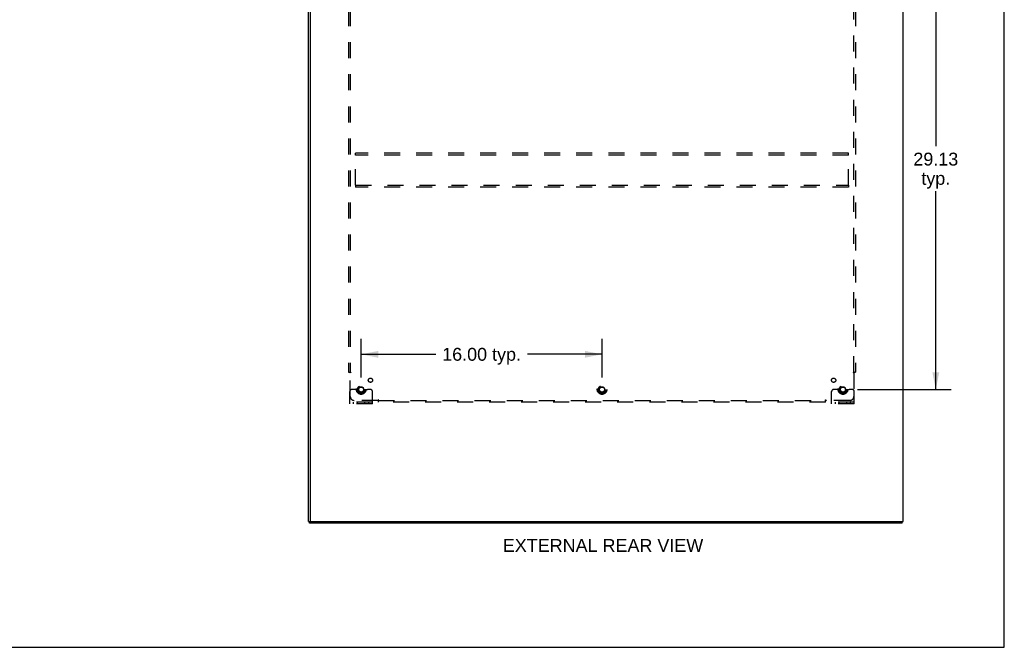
# Model space of a CAD drawing. Header units: inches. Extents: x 0 to 193, y 0 to 125.
# Tile 97 of 99: x 128 to 193, y 0 to 42. Entities that reach past the tile are written whole.
import ezdxf

# ---------------------------------------------------------------- set-up
doc = ezdxf.new("R2010")
doc.units = ezdxf.units.IN
doc.header["$LTSCALE"] = 10.63801
doc.header["$MEASUREMENT"] = 0
doc.linetypes.add('HIDDEN', pattern=[0.2, 0.1, -0.1])
doc.layers.get('0').update_dxf_attribs({"linetype": 'CONTINUOUS'})
for name, color, linetype in [('DEFAULT_2', 8, 'HIDDEN'), ('DIMENSIONS', 7, 'CONTINUOUS'), ('MAIN_ENCLOSURE_SUBPANEL', 7, 'CONTINUOUS')]:
    doc.layers.add(name, color=color, linetype=linetype)
doc.styles.get("Standard").update_dxf_attribs({"font": 'arial.ttf'})
doc.dimstyles.new('DIMSTYLE_1', dxfattribs={"dimtxt": 0.853316, "dimasz": 1.137755, "dimexe": 0.09, "dimexo": 0.07, "dimgap": 0.0375, "dimtad": 0, "dimtih": 1, "dimtoh": 1, "dimzin": 4, "dimdsep": 46, "dimtxsty": 'Standard', "dimblk": '_FILLED', "dimblk1": '_FILLED', "dimblk2": '_FILLED', "dimcen": 0.09, "dimazin": 1, "dimtfac": 1, "dimtdec": 3, "dimtofl": 0, "dimtmove": 0, "dimatfit": 3, "dimldrblk": '_FILLED', "dimfxl": 0, "dimtolj": 1, "dimtzin": 4, "dimarcsym": 0})

# ---------------------------------------------------------------- blocks, each defined once
blk = doc.blocks.new('_FILLED')
at = {"color": 0, "linetype": 'ByBlock'}
blk.add_solid([(0, 0), (-1, 0.2), (-1, -0.2)], dxfattribs=at)
blk = doc.blocks.new('*D5')
at = {"layer": 'DIMENSIONS', "color": 2, "linetype": 'Continuous'}
for p, q in [((150.702, 17.901), (150.702, 20.469)), ((166.702, 17.901), (166.702, 20.469)), ((150.702, 19.445), (155.659, 19.445)), ((166.702, 19.445), (161.744, 19.445))]:
    blk.add_line(p, q, dxfattribs=at)
at = {"layer": 'DIMENSIONS', "color": 2, "linetype": 'Continuous', "xscale": 1.137755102, "yscale": 1.137755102, "zscale": 1.137755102, "rotation": 180}
blk.add_blockref('_FILLED', (150.702, 19.445), dxfattribs=at)
at = {"layer": 'DIMENSIONS', "color": 2, "linetype": 'Continuous', "xscale": 1.137755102, "yscale": 1.137755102, "zscale": 1.137755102}
blk.add_blockref('_FILLED', (166.702, 19.445), dxfattribs=at)
at = {"layer": 'DIMENSIONS', "color": 2, "linetype": 'Continuous', "insert": (158.702, 19.872), "char_height": 0.8533, "width": 5.23092, "attachment_point": 2, "line_spacing_factor": 0.9}
blk.add_mtext('16.00 typ.', dxfattribs=at)
blk = doc.blocks.new('*D6')
at = {"layer": 'DIMENSIONS', "color": 2, "linetype": 'Continuous'}
for p, q in [((183.498, 46.23), (189.892, 46.23)), ((188.868, 46.23), (188.868, 33.255)), ((188.868, 17.105), (188.868, 30.268)), ((183.664, 17.105), (189.892, 17.105))]:
    blk.add_line(p, q, dxfattribs=at)
at = {"layer": 'DIMENSIONS', "color": 2, "linetype": 'Continuous', "xscale": 1.137755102, "yscale": 1.137755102, "zscale": 1.137755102}
for p, rotation in [((188.868, 46.23), 90), ((188.868, 17.105), 270)]:
    blk.add_blockref('_FILLED', p, dxfattribs=dict(at, rotation=rotation))
at = {"layer": 'DIMENSIONS', "color": 2, "linetype": 'Continuous', "insert": (188.868, 32.828), "char_height": 0.8533, "width": 2.98185, "attachment_point": 2, "line_spacing_factor": 0.9}
blk.add_mtext('29.13\\Ptyp.', dxfattribs=at)

msp = doc.modelspace()

# ---------------------------------------------------------------- linework, layer by layer
at = {"color": 7, "linetype": 'Continuous'}
for p, q in [((193.418, 0), (193.418, 125.153)), ((147.327, 80.042), (147.327, 8.417)), ((186.702, 8.355), (186.702, 80.105)), ((147.202, 8.355), (147.202, 45.873)), ((147.202, 8.355), (147.264, 8.355)), ((147.264, 8.23), (147.264, 8.355)), ((186.639, 8.23), (147.264, 8.23)), ((147.389, 8.355), (186.702, 8.355)), ((186.639, 8.23), (186.639, 8.355)), ((0, 0), (193.418, 0))]:
    msp.add_line(p, q, dxfattribs=at)
at = {"color": 3, "linetype": 'Continuous'}
for p, q in [((147.264, 8.355), (147.389, 8.355)), ((147.327, 8.417), (147.327, 8.355))]:
    msp.add_line(p, q, dxfattribs=at)
at = {"color": 7, "linetype": 'Continuous'}
msp.add_arc((147.389, 8.417), 0.0625, 180, 270, dxfattribs=at)
at = {"layer": 'DEFAULT_2', "color": 8, "linetype": 'HIDDEN'}
for p, q in [((183.077, 32.792), (150.327, 32.792)), ((150.327, 32.667), (150.327, 32.792)), ((183.077, 32.667), (183.077, 32.792)), ((183.077, 32.667), (150.327, 32.667)), ((150.327, 30.667), (150.327, 32.667)), ((183.077, 30.667), (183.077, 32.667)), ((150.327, 30.667), (183.077, 30.667)), ((150.327, 30.667), (150.327, 30.542)), ((183.077, 30.542), (150.327, 30.542)), ((183.077, 30.667), (183.077, 30.542)), ((150.166, 17.105), (150.077, 17.105)), ((150.287, 17.105), (150.166, 17.105)), ((150.527, 17.105), (150.287, 17.105)), ((150.877, 17.105), (151.116, 17.105)), ((151.237, 17.105), (151.116, 17.105)), ((151.327, 17.105), (151.237, 17.105)), ((182.166, 17.105), (182.077, 17.105)), ((182.287, 17.105), (182.166, 17.105)), ((182.527, 17.105), (182.287, 17.105)), ((182.877, 17.105), (183.116, 17.105)), ((183.237, 17.105), (183.116, 17.105)), ((183.327, 17.105), (183.237, 17.105)), ((149.952, 16.157), (149.952, 16.98)), ((151.452, 16.157), (151.452, 16.98)), ((181.952, 16.157), (181.952, 16.98)), ((183.452, 16.157), (183.452, 16.98)), ((151.452, 16.261), (149.952, 16.261)), ((151.452, 16.157), (149.952, 16.157)), ((150.199, 16.157), (150.199, 16.261)), ((150.455, 16.157), (150.455, 16.261)), ((150.949, 16.157), (150.949, 16.261)), ((151.205, 16.157), (151.205, 16.261)), ((183.452, 16.261), (181.952, 16.261)), ((183.452, 16.157), (181.952, 16.157)), ((182.199, 16.157), (182.199, 16.261)), ((182.455, 16.157), (182.455, 16.261)), ((182.949, 16.157), (182.949, 16.261)), ((183.205, 16.157), (183.205, 16.261))]:
    msp.add_line(p, q, dxfattribs=at)
for centre, radius in [((150.702, 17.105), 0.318), ((150.702, 17.105), 0.183), ((150.702, 17.105), 0.166), ((166.702, 17.105), 0.318), ((166.702, 17.105), 0.183), ((166.702, 17.105), 0.166), ((182.702, 17.105), 0.318), ((182.702, 17.105), 0.183), ((182.702, 17.105), 0.166)]:
    msp.add_circle(centre, radius, dxfattribs=at)
for centre, radius, start, end in [((150.077, 16.98), 0.125, 90, 180), ((150.702, 17.105), 0.175, 180, 360), ((151.327, 16.98), 0.125, 0, 90), ((182.077, 16.98), 0.125, 90, 180), ((182.702, 17.105), 0.175, 180, 360), ((183.327, 16.98), 0.125, 0, 90)]:
    msp.add_arc(centre, radius, start, end, dxfattribs=at)
at = {"layer": 'MAIN_ENCLOSURE_SUBPANEL', "color": 8, "linetype": 'HIDDEN'}
for p, q in [((149.858, 74.199), (149.858, 18.261)), ((149.983, 74.199), (149.983, 18.261)), ((183.42, 18.261), (183.42, 74.199)), ((183.545, 74.199), (183.545, 18.261)), ((149.858, 18.261), (150.024, 18.261)), ((149.964, 18.244), (149.97, 18.238)), ((149.983, 16.636), (149.983, 18.226)), ((183.379, 18.261), (183.545, 18.261)), ((183.42, 18.226), (183.42, 16.636)), ((151.822, 16.386), (150.233, 16.386)), ((151.858, 16.261), (151.858, 16.427)), ((151.858, 16.386), (181.545, 16.386)), ((181.545, 16.261), (181.545, 16.427)), ((181.562, 16.367), (181.569, 16.374)), ((183.17, 16.386), (181.581, 16.386)), ((181.545, 16.261), (151.858, 16.261))]:
    msp.add_line(p, q, dxfattribs=at)
for points in [[(149.944, 18.261), (149.946, 18.259), (149.948, 18.258), (149.951, 18.256), (149.952, 18.255), (149.954, 18.253), (149.956, 18.252), (149.958, 18.25), (149.959, 18.249), (149.961, 18.247), (149.963, 18.246), (149.964, 18.244)], [(149.97, 18.238), (149.972, 18.236), (149.974, 18.234), (149.976, 18.232), (149.978, 18.23), (149.98, 18.229), (149.981, 18.227), (149.983, 18.226)], [(150.002, 18.239), (149.997, 18.236), (149.995, 18.234), (149.993, 18.233), (149.99, 18.231), (149.988, 18.23), (149.986, 18.229), (149.984, 18.227), (149.983, 18.226)], [(150.024, 18.261), (150.023, 18.259), (150.022, 18.258), (150.021, 18.256), (150.02, 18.254), (150.019, 18.253), (150.018, 18.251), (150.017, 18.25), (150.015, 18.248), (150.014, 18.247), (150.012, 18.245), (150.01, 18.244), (150.008, 18.243), (150.006, 18.241), (150.004, 18.24), (150.002, 18.239)], [(183.379, 18.261), (183.38, 18.259), (183.381, 18.258), (183.382, 18.256), (183.383, 18.254), (183.384, 18.253), (183.385, 18.251), (183.386, 18.25), (183.388, 18.248), (183.389, 18.247), (183.391, 18.245), (183.393, 18.244), (183.395, 18.243), (183.397, 18.241), (183.399, 18.24), (183.401, 18.239), (183.406, 18.236)], [(183.406, 18.236), (183.408, 18.234), (183.41, 18.233), (183.413, 18.231), (183.415, 18.23), (183.417, 18.229), (183.419, 18.227), (183.42, 18.226)], [(183.439, 18.244), (183.433, 18.238), (183.431, 18.236), (183.429, 18.234), (183.427, 18.232), (183.425, 18.23), (183.423, 18.229), (183.422, 18.227), (183.42, 18.226)], [(183.459, 18.261), (183.457, 18.259), (183.455, 18.258), (183.453, 18.256), (183.451, 18.255), (183.449, 18.253), (183.447, 18.252), (183.445, 18.25), (183.444, 18.249), (183.442, 18.247), (183.44, 18.246), (183.439, 18.244)], [(151.833, 16.401), (151.831, 16.398), (151.83, 16.396), (151.828, 16.394), (151.827, 16.392), (151.825, 16.39), (151.824, 16.388), (151.822, 16.386)], [(151.841, 16.367), (151.834, 16.374), (151.832, 16.376), (151.83, 16.378), (151.829, 16.379), (151.827, 16.381), (151.825, 16.383), (151.824, 16.385), (151.822, 16.386)], [(151.858, 16.427), (151.856, 16.426), (151.854, 16.426), (151.853, 16.425), (151.851, 16.424), (151.85, 16.423), (151.848, 16.421), (151.846, 16.42), (151.845, 16.419), (151.843, 16.417), (151.842, 16.415), (151.841, 16.414), (151.839, 16.412), (151.838, 16.41), (151.837, 16.408), (151.835, 16.405), (151.833, 16.401)], [(151.858, 16.348), (151.856, 16.35), (151.855, 16.352), (151.853, 16.354), (151.851, 16.356), (151.85, 16.358), (151.848, 16.359), (151.847, 16.361), (151.845, 16.363), (151.844, 16.364), (151.842, 16.366), (151.841, 16.367)], [(181.545, 16.427), (181.547, 16.426), (181.549, 16.426), (181.55, 16.425), (181.552, 16.424), (181.554, 16.423), (181.555, 16.421), (181.557, 16.42), (181.558, 16.419), (181.56, 16.417), (181.561, 16.415), (181.562, 16.414), (181.564, 16.412), (181.565, 16.41), (181.566, 16.408), (181.568, 16.405)], [(181.545, 16.348), (181.547, 16.35), (181.548, 16.352), (181.55, 16.354), (181.552, 16.356), (181.553, 16.358), (181.555, 16.359), (181.556, 16.361), (181.558, 16.363), (181.559, 16.364), (181.561, 16.366), (181.562, 16.367)], [(181.568, 16.405), (181.57, 16.401), (181.572, 16.398), (181.573, 16.396), (181.575, 16.394), (181.576, 16.392), (181.578, 16.39), (181.579, 16.388), (181.581, 16.386)], [(181.569, 16.374), (181.571, 16.376), (181.573, 16.378), (181.574, 16.379), (181.576, 16.381), (181.578, 16.383), (181.579, 16.385), (181.581, 16.386)]]:
    msp.add_lwpolyline(points, dxfattribs=at)
for centre, radius in [((151.32, 17.724), 0.141), ((182.083, 17.724), 0.141), ((150.702, 17.105), 0.25), ((166.702, 17.105), 0.25), ((182.702, 17.105), 0.25)]:
    msp.add_circle(centre, radius, dxfattribs=at)
for centre, start, end in [((150.233, 16.636), 180, 270), ((183.17, 16.636), 270, 360)]:
    msp.add_arc(centre, 0.25, start, end, dxfattribs=at)

# ---------------------------------------------------------------- texts
at = {"layer": 'DIMENSIONS', "color": 2, "linetype": 'Continuous', "insert": (166.767, 7.186), "char_height": 0.85332, "width": 13.28509, "attachment_point": 2, "line_spacing_factor": 0.9}
msp.add_mtext('EXTERNAL REAR VIEW', dxfattribs=at)

# ---------------------------------------------------------------- dimensions: what is measured, and where the dimension line sits
at = {"layer": 'DIMENSIONS', "color": 2, "linetype": 'Continuous'}
dim = msp.add_linear_dim(base=(188.867570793, 46.229802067), p1=(183.593940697, 17.104802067), p2=(183.427940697, 46.229802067), angle=90, text='<>\\Ptyp.', dimstyle='DIMSTYLE_1', dxfattribs=at)
dim.commit()
dim.dimension.update_dxf_attribs({"geometry": '*D6', "text_midpoint": (188.867570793, 31.761492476), "dimtype": 160})
dim = msp.add_linear_dim(base=(166.702, 19.445), p1=(150.702, 17.831), p2=(166.702, 17.831), text='<> typ.', dimstyle='DIMSTYLE_1', dxfattribs=at)
dim.commit()
dim.dimension.update_dxf_attribs({"geometry": '*D5', "text_midpoint": (158.702, 19.445), "dimtype": 160})

doc.saveas('drawing.dxf')
